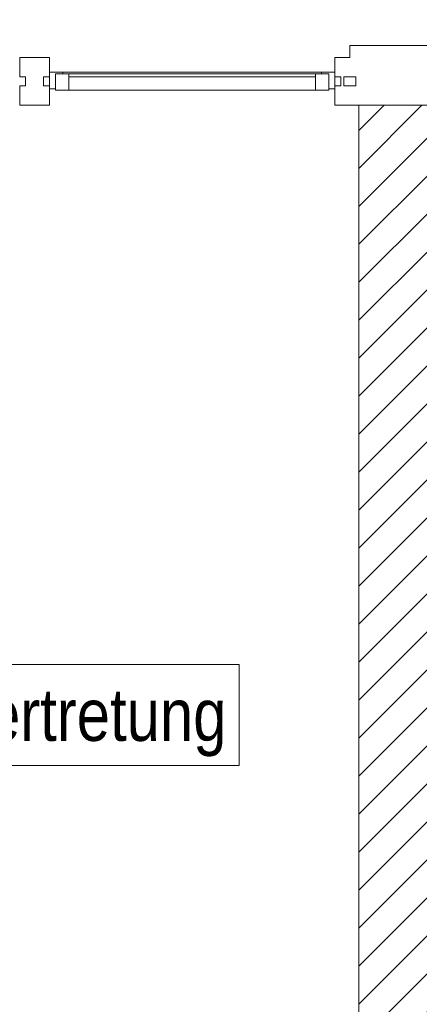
# Model space of a CAD drawing. Header units: metres. Extents: x -79 to 740, y -195 to 69.
# Tile 166 of 200: x 28.51 to 29.85, y 51.79 to 55.09. Entities that reach past the tile are written whole.
import ezdxf

# ---------------------------------------------------------------- set-up
doc = ezdxf.new("R2010")
doc.units = ezdxf.units.M
doc.header["$MEASUREMENT"] = 0
doc.linetypes.add('Wipeout_Contour', pattern=[1, 0, -1])
for name, color, linetype in [('10 Fassade', 7, 'Continuous'), ('10 Wand außen', 7, 'Continuous'), ('30 Dach', 7, 'Continuous'), ('80 Raum 50stel', 7, 'Continuous')]:
    doc.layers.add(name, color=color, linetype=linetype)
doc.styles.add('ERSTELLTER_STIL_2', font='ARIALN.TTF')

msp = doc.modelspace()

# ---------------------------------------------------------------- hatches: boundary and pattern name
at = {"layer": '10 Wand außen', "linetype": 'Continuous', "lineweight": 18, "true_color": 0x1f1f1f}
h = msp.add_hatch(dxfattribs=at)
h.set_pattern_fill('Mauerziegel_0001', color=250, style=0, pattern_type=2)
h.set_pattern_definition([(45, (0, 0), (-0.06363961, 0.06363961), [])])
h.paths.add_polyline_path([(29.8833, 47.1919), (29.8833, 54.8019), (29.6433, 54.8019), (29.6433, 47.1919)])

# ---------------------------------------------------------------- linework, layer by layer
at = {"layer": '10 Fassade', "color": 7, "linetype": 'Continuous', "lineweight": 13}
for p, q in [((29.6133, 55.0019), (29.6133, 54.9619)), ((29.9133, 55.0019), (29.6133, 55.0019)), ((28.5071, 54.9619), (28.5071, 54.8969)), ((28.6071, 54.9619), (28.5071, 54.9619)), ((28.6071, 54.9619), (28.6071, 54.8969)), ((29.5633, 54.9619), (29.5633, 54.8969)), ((29.6133, 54.9619), (29.5633, 54.9619)), ((28.5271, 54.8969), (28.5071, 54.8969)), ((28.5271, 54.8969), (28.5271, 54.8669)), ((28.5871, 54.8969), (28.5871, 54.8669)), ((28.6071, 54.8969), (28.5871, 54.8969)), ((29.5833, 54.8969), (29.5633, 54.8969)), ((29.5833, 54.8969), (29.5833, 54.8669)), ((29.5933, 54.8969), (29.5933, 54.8669)), ((29.6133, 54.8969), (29.5933, 54.8969)), ((29.6333, 54.8969), (29.6133, 54.8969)), ((29.6333, 54.8969), (29.6333, 54.8669)), ((28.5071, 54.8669), (28.5071, 54.8019)), ((28.5271, 54.8669), (28.5071, 54.8669)), ((28.6071, 54.8669), (28.5871, 54.8669)), ((28.6071, 54.8669), (28.6071, 54.8019)), ((29.5833, 54.8669), (29.5633, 54.8669)), ((29.5633, 54.8669), (29.5633, 54.8019)), ((29.6133, 54.8669), (29.5933, 54.8669)), ((29.6333, 54.8669), (29.6133, 54.8669)), ((28.6071, 54.8019), (28.5071, 54.8019)), ((29.6133, 54.8019), (29.5633, 54.8019)), ((29.9133, 54.8019), (29.6133, 54.8019))]:
    msp.add_line(p, q, dxfattribs=at)
at = {"layer": '10 Fassade', "color": 7, "linetype": 'Continuous', "lineweight": 13, "flags": 128}
msp.add_lwpolyline([(29.6333, 54.8969), (29.6333, 54.8669), (29.5933, 54.8669), (29.5933, 54.8969)], close=True, dxfattribs=at)
at = {"layer": '10 Wand außen', "color": 7, "linetype": 'Continuous', "lineweight": 9, "flags": 128}
for points in [[(29.8833, 54.8019), (29.6433, 54.8019)], [(29.6433, 54.8019), (29.6433, 47.1919)]]:
    msp.add_lwpolyline(points, dxfattribs=at)
at = {"layer": '80 Raum 50stel', "color": 8, "linetype": 'Continuous', "lineweight": 18, "flags": 128}
msp.add_lwpolyline([(27.5639, 52.5893), (29.2422, 52.5893), (29.2422, 52.9275), (27.5639, 52.9275), (27.5639, 52.5893)], close=True, dxfattribs=at)

# ---------------------------------------------------------------- texts
at = {"layer": '30 Dach', "color": 7, "linetype": 'Continuous', "lineweight": 9, "insert": (27.4591, 54.9526), "char_height": 0.125, "attachment_point": 7, "rotation": 359.9534, "style": 'ERSTELLTER_STIL_2'}
msp.add_mtext('\\A1;{\\pql;\\fArial Narrow|b0|i0|c0|p0;\\W1.000000;Dachüberstand}', dxfattribs=at)
at = {"layer": '80 Raum 50stel', "color": 7, "linetype": 'Continuous', "lineweight": 9, "insert": (27.5889, 52.6189), "char_height": 0.125, "attachment_point": 7, "style": 'ERSTELLTER_STIL_2'}
msp.add_mtext('\\A1;{\\pql;\\fArial Narrow|b0|i0|c0|p0;\\W1.000000;0.0\\fArial Narrow|b0|i0|c0|p0;\\W1.000000;3\\fArial Narrow|b0|i0|c0|p0;\\W1.000000; \\fArial Narrow|b0|i0|c0|p0;\\H1.400000x;\\W1.000000;Stellvertretung}', dxfattribs=at)

# ---------------------------------------------------------------- wipeouts: each hides what was drawn before it
at = {"color": 254, "linetype": 'Wipeout_Contour', "lineweight": 0, "ltscale": 248.447936}
msp.add_wipeout([(29.4983, 54.9069), (28.6721, 54.9069), (28.6721, 54.8519), (29.4983, 54.8519)], dxfattribs=at).dxf.layer = '10 Fassade'

# ---------------------------------------------------------------- next in the draw order: linework, layer by layer
at = {"layer": '10 Fassade', "color": 7, "linetype": 'Continuous', "lineweight": 13}
msp.add_line((29.4983, 54.8519), (28.6721, 54.8519), dxfattribs=at)

# ---------------------------------------------------------------- next in the draw order: wipeouts: each hides what was drawn before it
at = {"color": 254, "linetype": 'Wipeout_Contour', "lineweight": 0, "ltscale": 248.554459}
msp.add_wipeout([(28.6521, 54.9119), (28.6521, 54.9069), (29.5183, 54.9069), (29.5183, 54.9119)], dxfattribs=at).dxf.layer = '10 Fassade'

# ---------------------------------------------------------------- next in the draw order: linework, layer by layer
at = {"layer": '10 Fassade', "color": 7, "linetype": 'Continuous', "lineweight": 13}
for p, q in [((28.6721, 54.9069), (29.4983, 54.9069)), ((29.4983, 54.8969), (28.6721, 54.8969))]:
    msp.add_line(p, q, dxfattribs=at)
at = {"layer": '10 Fassade', "color": 7, "linetype": 'Continuous', "lineweight": 13, "flags": 128}
for points in [[(28.6071, 54.9119), (28.6521, 54.9119), (28.6521, 54.9069), (28.6271, 54.9069), (28.6271, 54.8569), (28.6071, 54.8569)], [(28.6271, 54.9069), (28.6721, 54.9069), (28.6721, 54.8519), (28.6271, 54.8519)], [(28.6521, 54.9119), (29.5183, 54.9119), (29.5183, 54.9069), (28.6521, 54.9069)], [(29.5433, 54.8519), (29.4983, 54.8519), (29.4983, 54.9069), (29.5433, 54.9069)], [(29.5633, 54.8569), (29.5433, 54.8569), (29.5433, 54.9069), (29.5183, 54.9069), (29.5183, 54.9119), (29.5633, 54.9119)]]:
    msp.add_lwpolyline(points, close=True, dxfattribs=at)

doc.saveas('drawing.dxf')
